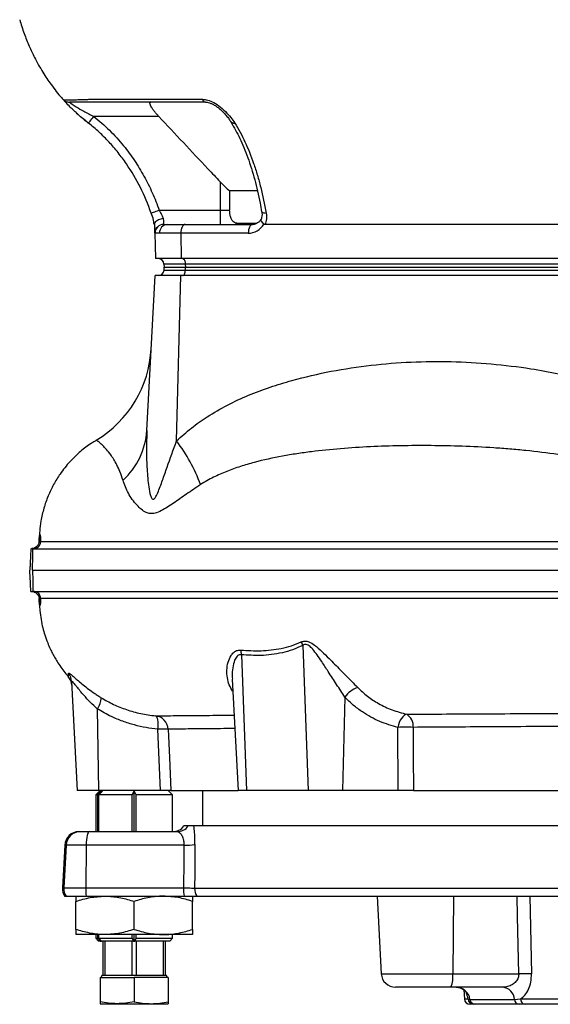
# Model space of a CAD drawing. Extents: x 117 to 1344, y 7 to 1887.
# Tile 1 of 15: x 127 to 313, y 102 to 448. Entities that reach past the tile are written whole.
import ezdxf

# ---------------------------------------------------------------- set-up
doc = ezdxf.new("R2010")
doc.units = 0
doc.layers.get('0').update_dxf_attribs({"linetype": 'CONTINUOUS'})

msp = doc.modelspace()

# ---------------------------------------------------------------- linework, layer by layer
at = {"color": 7, "linetype": 'CONTINUOUS'}
for p, q in [((146.65, 415.73), (147.31, 415.13)), ((175.65, 414.49), (152.81, 414.49)), ((168.11, 391.48), (168.57, 390.56)), ((197.21, 391.53), (197.21, 381.49)), ((210.2, 388.26), (200.56, 388.26)), ((200.56, 388.26), (200.56, 381.49)), ((175.8, 381.49), (197.21, 381.49)), ((197.21, 381.49), (197.21, 376.49)), ((197.21, 381.49), (200.56, 381.49)), ((211.87, 380.97), (211.88, 380.94)), ((177.3, 376.49), (177.33, 376.49)), ((177.33, 376.49), (178.67, 376.49)), ((178.67, 376.49), (184.9, 376.49)), ((184.9, 376.49), (208.64, 376.49)), ((210.05, 376.88), (203.48, 376.88)), ((348.22, 376.49), (213.03, 376.49)), ((174.3, 373.43), (174.45, 364.49)), ((174.33, 373.43), (174.3, 373.43)), ((175.94, 373.43), (174.33, 373.43)), ((183.4, 373.43), (175.94, 373.43)), ((183.4, 373.43), (183.48, 364.49)), ((207.14, 373.43), (183.4, 373.43)), ((183.48, 364.49), (174.45, 364.49)), ((377.98, 364.49), (183.48, 364.49)), ((177.47, 362.56), (177.51, 361.49)), ((184.99, 362.56), (177.47, 362.56)), ((177.49, 360.45), (177.51, 361.49)), ((177.49, 360.45), (185, 360.45)), ((177.51, 361.49), (185.01, 361.49)), ((379.49, 362.56), (184.99, 362.56)), ((184.99, 362.56), (185.01, 361.49)), ((185, 360.45), (185.01, 361.49)), ((185, 360.45), (379.5, 360.45)), ((185.01, 361.49), (379.51, 361.49)), ((171.49, 304), (174.35, 358.49)), ((183.43, 358.49), (174.35, 358.49)), ((181.91, 300.37), (183.43, 358.49)), ((377.93, 358.49), (183.43, 358.49)), ((153.67, 300.61), (153.65, 300.62)), ((132.66, 263.18), (132.76, 263.27)), ((133.58, 265.04), (133.56, 265.04)), ((133.59, 265.04), (133.58, 265.04)), ((130.68, 262.49), (130.86, 262.49)), ((130.68, 247.49), (130.86, 247.49)), ((133.56, 244.93), (133.58, 244.93)), ((133.58, 244.93), (133.59, 244.93)), ((226.25, 228.5), (228.14, 177.49)), ((204.69, 225.22), (206.46, 177.49)), ((143.84, 217.56), (143.84, 217.55)), ((145, 215.79), (147.01, 177.49)), ((201.48, 216.62), (203.53, 177.49)), ((201.62, 212.31), (201.71, 212.29)), ((241.07, 210.32), (240.21, 177.49)), ((154.03, 206.15), (154.42, 177.49)), ((176.29, 177.49), (175.29, 199.01)), ((259.82, 177.49), (259.75, 199.67)), ((154.42, 177.49), (147.01, 177.49)), ((155.01, 177.49), (153.51, 175.99)), ((154.08, 175.99), (155.3, 177.28)), ((176.29, 177.49), (154.42, 177.49)), ((155.82, 177.28), (154.6, 175.99)), ((155.3, 177.28), (155.82, 177.28)), ((155.3, 176.74), (155.3, 177.28)), ((167.76, 175.99), (167.01, 177.31)), ((167.01, 162.99), (167.01, 177.31)), ((180.51, 175.99), (179.01, 177.49)), ((179.92, 177.49), (203.53, 177.49)), ((191.01, 177.49), (191.01, 164.99)), ((206.46, 177.49), (203.53, 177.49)), ((228.14, 177.49), (206.46, 177.49)), ((240.21, 177.49), (228.14, 177.49)), ((259.82, 177.49), (240.21, 177.49)), ((265.21, 177.49), (352.17, 177.49)), ((153.51, 175.99), (153.51, 162.99)), ((154.08, 175.99), (153.51, 175.99)), ((154.08, 175.99), (154.08, 162.99)), ((166.26, 175.99), (154.6, 175.99)), ((154.6, 162.99), (154.6, 175.99)), ((166.26, 162.99), (166.26, 175.99)), ((180.51, 175.99), (167.76, 175.99)), ((167.76, 162.99), (167.76, 175.99)), ((180.51, 162.99), (180.51, 175.99)), ((147.56, 162.99), (148.03, 162.99)), ((148.03, 162.99), (151.15, 162.99)), ((151.15, 162.99), (182.06, 162.99)), ((186.03, 164.99), (184.52, 164.99)), ((355.17, 164.99), (188, 164.99)), ((142.57, 158.25), (141.78, 143.25)), ((143.05, 158.25), (142.27, 143.25)), ((143.05, 158.25), (142.57, 158.25)), ((150.11, 158.25), (143.05, 158.25)), ((150.11, 158.25), (149.95, 143.25)), ((184.5, 158.25), (150.11, 158.25)), ((141.78, 143.25), (142.27, 143.25)), ((142.27, 143.25), (149.95, 143.25)), ((149.95, 143.25), (184.37, 143.25)), ((188.25, 143.07), (351.39, 143.07)), ((142.56, 140.3), (143.04, 140.3)), ((143.04, 140.3), (150.11, 140.3)), ((150.11, 140.3), (184.53, 140.3)), ((189.02, 140.3), (351.53, 140.3)), ((252.46, 140.3), (253.89, 113.03)), ((279.23, 140.3), (279.05, 113.03)), ((306.11, 140.3), (306.72, 113.03)), ((146.51, 128.63), (146.51, 138.47)), ((167.01, 128.63), (167.01, 138.47)), ((187.51, 128.63), (187.51, 138.47)), ((156.76, 126.8), (146.51, 126.8)), ((153.51, 126.8), (153.51, 125.49)), ((153.51, 125.49), (154.51, 124.49)), ((153.51, 125.49), (154.08, 125.49)), ((154.08, 126.8), (154.08, 125.49)), ((155.03, 124.49), (154.08, 125.49)), ((154.6, 125.49), (154.6, 126.8)), ((154.6, 125.49), (155.54, 124.49)), ((154.6, 125.49), (166.26, 125.49)), ((155.3, 124.49), (155.3, 124.74)), ((177.26, 126.8), (156.76, 126.8)), ((166.26, 125.49), (166.26, 126.8)), ((166.26, 125.49), (166.82, 124.49)), ((167.01, 124.49), (167.01, 126.8)), ((167.19, 124.49), (167.76, 125.49)), ((167.76, 125.49), (167.76, 126.8)), ((167.76, 125.49), (180.51, 125.49)), ((187.51, 126.8), (177.26, 126.8)), ((179.51, 124.49), (180.51, 125.49)), ((180.51, 125.49), (180.51, 126.8)), ((155.03, 124.49), (154.51, 124.49)), ((155.03, 124.49), (155.3, 124.49)), ((155.3, 124.49), (155.54, 124.49)), ((166.82, 124.49), (155.54, 124.49)), ((156.01, 124.49), (156.01, 112.49)), ((156.84, 112.49), (156.84, 124.49)), ((166.18, 124.49), (166.18, 112.49)), ((166.82, 124.49), (166.97, 124.49)), ((167.05, 124.49), (166.97, 124.49)), ((167.05, 124.49), (167.19, 124.49)), ((179.51, 124.49), (167.19, 124.49)), ((167.84, 112.49), (167.84, 124.49)), ((177.18, 124.49), (177.18, 112.49)), ((178.01, 112.49), (178.01, 124.49)), ((155.01, 111.69), (155.01, 103.16)), ((155.01, 111.69), (167.01, 111.69)), ((155.76, 112.49), (155.3, 111.69)), ((155.76, 112.49), (156.01, 112.49)), ((156.01, 112.49), (156.84, 112.49)), ((156.84, 112.49), (159.49, 112.49)), ((159.49, 112.49), (163.53, 112.49)), ((163.53, 112.49), (166.18, 112.49)), ((166.18, 112.49), (167.84, 112.49)), ((167.01, 111.69), (167.01, 103.16)), ((179.01, 111.69), (167.01, 111.69)), ((167.84, 112.49), (170.49, 112.49)), ((170.49, 112.49), (174.53, 112.49)), ((174.53, 112.49), (177.18, 112.49)), ((177.18, 112.49), (178.01, 112.49)), ((178.01, 112.49), (178.25, 112.49)), ((178.71, 111.69), (178.25, 112.49)), ((179.01, 111.69), (179.01, 103.16)), ((253.89, 113.03), (279.05, 113.03)), ((279.05, 113.03), (302.23, 113.03)), ((278.39, 108.29), (258.89, 108.29)), ((296.59, 108.29), (278.39, 108.29)), ((282.94, 107.33), (283.1, 104.18)), ((283.1, 104.18), (284.41, 104.18)), ((284.41, 104.18), (285.05, 104)), ((285.05, 104), (300.7, 104)), ((300.7, 104), (302.85, 104.18)), ((302.85, 104.18), (326.06, 104.18)), ((155.01, 102.49), (161.01, 102.49)), ((161.01, 102.49), (173.01, 102.49)), ((173.01, 102.49), (179.01, 102.49)), ((286.38, 102.29), (285.1, 102.29)), ((302.35, 102.29), (287, 102.29)), ((327.23, 102.29), (304.47, 102.29))]:
    msp.add_line(p, q, dxfattribs=at)
at = {"color": 7, "linetype": 'CONTINUOUS', "flags": 128}
for points in [[(141.95, 420.49), (141.95, 420.49)], [(141.95, 420.49), (141.95, 420.49)], [(150.95, 412.13), (150.98, 412.18), (151.09, 412.31), (151.26, 412.53), (151.49, 412.82), (151.77, 413.18), (152.1, 413.59), (152.45, 414.03), (152.81, 414.49)], [(172.97, 380.5), (173.02, 380.52), (173.18, 380.57), (173.44, 380.67), (173.8, 380.79), (174.23, 380.94), (174.72, 381.11), (175.25, 381.29), (175.8, 381.49)], [(211.88, 380.94), (211.88, 380.94), (211.99, 380.79), (212.2, 380.67), (212.52, 380.57), (212.93, 380.52), (213.41, 380.5)], [(177.24, 378.64), (177.26, 377.91), (177.28, 377.3), (177.29, 376.86), (177.3, 376.58), (177.3, 376.49)], [(174.3, 373.43), (174.3, 373.57), (174.29, 373.97), (174.28, 374.63), (174.26, 375.52), (174.24, 376.61)], [(184.9, 376.49), (184.61, 376.43), (184.32, 376.25), (184.06, 375.97), (183.83, 375.59), (183.65, 375.13), (183.51, 374.6), (183.43, 374.03), (183.4, 373.43)], [(208.64, 376.49), (208.35, 376.43), (208.06, 376.25), (207.8, 375.97), (207.57, 375.59), (207.39, 375.13), (207.25, 374.6), (207.17, 374.03), (207.14, 373.43)], [(183.99, 364.49), (184.18, 364.45), (184.36, 364.34), (184.53, 364.16), (184.68, 363.93), (184.81, 363.63), (184.9, 363.3), (184.96, 362.94), (184.99, 362.56)], [(184, 358.49), (184.19, 358.52), (184.38, 358.64), (184.55, 358.82), (184.7, 359.06), (184.82, 359.36), (184.92, 359.7), (184.98, 360.07), (185, 360.45)], [(262.83, 204.3), (262.36, 204.15), (261.89, 203.84), (261.42, 203.39), (260.98, 202.82), (260.59, 202.14), (260.24, 201.37), (259.96, 200.54), (259.75, 199.67)], [(174.52, 203.72), (174.74, 203.59), (174.94, 203.3), (175.1, 202.86), (175.23, 202.27), (175.31, 201.57), (175.35, 200.78), (175.35, 199.91), (175.29, 199.01)], [(178.92, 199.01), (179.38, 189.02), (179.92, 177.49)], [(265.13, 199.67), (265.16, 189.69), (265.21, 177.49)], [(151.15, 162.99), (150.95, 162.9), (150.77, 162.63), (150.59, 162.2), (150.43, 161.61), (150.31, 160.9), (150.21, 160.08), (150.14, 159.19), (150.11, 158.25)], [(188.38, 158.42), (188.3, 148.44), (188.25, 143.07)], [(302.23, 113.03), (301.79, 133.13), (301.64, 140.3)]]:
    msp.add_lwpolyline(points, dxfattribs=at)
at = {"color": 7, "linetype": 'CONTINUOUS'}
for centre, radius, start, end in [((192.33, 420.88), 1.41, 195.8219, 260.3145), ((202.26, 413.93), 1.8, 214.6854, 274.3061), ((177.3, 373.49), 3, 90, 181), ((177.33, 373.49), 3, 90.0556, 181.0514), ((178.81, 373.61), 2.88, 92.8827, 183.5012), ((201.73, 380.63), 4.15, 270.0804, 295.0074), ((175.47, 362.49), 2, 2, 90), ((175.49, 360.49), 2, 270, 359), ((133.06, 334.94), 40, 300.9604, 356.9959), ((145.28, 305.86), 26.28, 312.6243, 355.961), ((133.55, 263.85), 60.6, 20.4437, 37.0595), ((219.33, 226.41), 7.23, 16.8337, 27.1086), ((198.07, 225.38), 6.62, 358.6109, 12.8468), ((140.07, 215.53), 4.94, 3.0207, 39.3848), ((140.07, 214.23), 5, 3.0133, 41.5631), ((249.12, 204.19), 10.12, 110.4128, 142.6979), ((148.58, 210.32), 6.86, 322.5414, 357.9154), ((260.14, 200.08), 5, 355.3174, 57.4529), ((173.96, 198.78), 4.97, 2.6468, 83.4514), ((177.11, 168.7), 30.36, 86.5737, 93.4263), ((262.44, 126.81), 72.91, 87.8863, 92.1137), ((147.56, 157.99), 5, 90, 177), ((148.04, 157.99), 4.99, 90.0525, 177.0605), ((180.52, 167.99), 5, 270, 323.1301), ((182.06, 167.94), 4.95, 270.0593, 323.4147), ((185.24, 185.11), 26.87, 268.4195, 276.7201), ((146.78, 142.99), 5, 177, 212.4744), ((147.27, 142.99), 5.01, 177.0017, 212.4178), ((171.2, 142.93), 21.25, 179.1485, 187.1114), ((205.62, 142.93), 21.25, 179.1485, 187.1114), ((193.31, 142.98), 5.06, 178.9845, 212.0202), ((258.89, 113.29), 5, 183, 270), ((269.64, 111.91), 9.47, 337.5459, 6.7905), ((304.48, 46.32), 66.74, 88.0712, 91.9288), ((280.16, 103.35), 4.94, 7.5789, 89.5518), ((296.21, 103.81), 4.49, 2.4352, 85.1683), ((285.1, 104.29), 2, 183, 270), ((286.39, 104.27), 1.99, 182.6173, 269.6606), ((287.01, 104.26), 1.97, 187.579, 269.5513), ((302.5, 104.08), 1.8, 182.4351, 265.1679), ((304.67, 104.09), 1.82, 177.2007, 263.7585)]:
    msp.add_arc(centre, radius, start, end, dxfattribs=at)
for centre, major_axis, ratio, start_param, end_param in [((207.07, 381.43), (-0.28, 8), 0.865762, 3.111406, 4.035458), ((373.95, 338.9), (42.41, 3883.04), 0.04833, 1.617865, 1.621733)]:
    msp.add_ellipse(centre, major_axis=major_axis, ratio=ratio, start_param=start_param, end_param=end_param, dxfattribs=at)
for points, knots in [([(126.75, 448.49), (127.25, 446.85), (128.24, 443.65), (130.03, 439.22), (132.22, 434.57), (134.85, 429.92), (137.47, 426.04), (139.65, 423.19), (141.06, 421.49), (141.77, 420.7), (141.95, 420.5)], [0, 0, 0, 0, 0.13017, 0.254462, 0.374596, 0.550143, 0.724074, 0.840921, 0.959424, 1, 1, 1, 1]), ([(141.95, 420.49), (142.1, 420.34), (142.4, 420.05), (142.95, 419.73), (143.56, 419.53), (143.98, 419.5), (144.19, 419.49)], [0, 0, 0, 0, 0.250002, 0.500005, 0.750002, 1, 1, 1, 1]), ([(150.95, 412.13), (150.32, 412.62), (149.06, 413.61), (147.35, 415.08), (145.82, 416.48), (144.31, 417.95), (143.02, 419.31), (142.11, 420.31), (142, 420.43), (141.95, 420.49)], [0, 0, 0, 0, 0.147368, 0.296891, 0.421601, 0.549176, 0.730159, 0.865558, 1, 1, 1, 1]), ([(141.95, 420.49), (141.95, 420.49), (141.95, 420.49), (142.43, 420.35), (143.7, 420.33), (145.22, 420.33), (147.19, 420.37), (149.1, 420.4), (150.63, 420.49), (151.09, 420.49), (151.09, 420.49)], [0, 0, 0, 0, 0.000003, 0.251727, 0.413267, 0.574808, 0.736681, 0.89856, 0.999998, 1, 1, 1, 1]), ([(144.19, 419.49), (144.23, 419.46), (144.27, 419.43), (144.59, 419.21), (145.25, 418.76), (146.87, 417.69), (149.46, 416.15), (151.61, 415.08), (152.81, 414.49)], [0, 0, 0, 0, 0.0966052, 0.1133834, 0.2341515, 0.4088994, 0.6707985, 1, 1, 1, 1]), ([(192.09, 419.49), (185.2, 419.49), (176, 419.49), (164.28, 419.49), (157.23, 419.49), (151.93, 419.49), (148.6, 419.49), (146.94, 419.49), (145.61, 419.49), (144.59, 419.49), (144.24, 419.49), (144.23, 419.49), (144.23, 419.49)], [0, 0, 0, 0, 0.38157, 0.509009, 0.636439, 0.763418, 0.80459, 0.845763, 0.888954, 0.932145, 0.986326, 1, 1, 1, 1]), ([(151.09, 420.49), (151.09, 420.49), (152.87, 420.49), (161.37, 420.49), (174.8, 420.49), (186.34, 420.49), (190.97, 420.49)], [0, 0, 0, 0, 0.000001, 0.130284, 0.651414, 1, 1, 1, 1]), ([(175.65, 414.49), (175.4, 414.75), (175.15, 415.03), (174.67, 415.58), (174.44, 415.86), (174, 416.41), (173.78, 416.69), (173.39, 417.23), (173.22, 417.5), (172.91, 418), (172.78, 418.25), (172.59, 418.68), (172.53, 418.87), (172.51, 419.1), (172.51, 419.17), (172.54, 419.29), (172.56, 419.34), (172.63, 419.41), (172.67, 419.44), (172.78, 419.48), (172.84, 419.49), (172.91, 419.49)], [0, 0, 0, 0, 0.125, 0.125, 0.25, 0.25, 0.375, 0.375, 0.5, 0.5, 0.625, 0.625, 0.75, 0.75, 0.8125, 0.8125, 0.875, 0.875, 0.9375, 0.9375, 1, 1, 1, 1]), ([(190.97, 420.49), (191.43, 420.46), (192.55, 420.39), (194.6, 419.64), (196.97, 418.19), (199.17, 416.22), (201.04, 414.13), (201.94, 412.8), (202.4, 412.13)], [0, 0, 0, 0, 0.095371, 0.231788, 0.399678, 0.604994, 0.802228, 1, 1, 1, 1]), ([(192.11, 419.48), (192.29, 419.47), (192.69, 419.46), (193.51, 419.25), (194.46, 418.88), (195.49, 418.31), (196.55, 417.57), (197.63, 416.66), (198.69, 415.6), (199.68, 414.47), (200.39, 413.53), (200.68, 413.03), (200.76, 412.9)], [0, 0, 0, 0, 0.058951, 0.128915, 0.207962, 0.297397, 0.397442, 0.511827, 0.641552, 0.788923, 0.943195, 1, 1, 1, 1]), ([(149.47, 413.3), (149.66, 413.15), (150.1, 412.79), (150.67, 412.34), (151.01, 412.08)], [0, 0, 0, 0, 0.412456, 1, 1, 1, 1]), ([(172.97, 380.5), (171.89, 383.59), (170.63, 386.58), (167.73, 392.35), (166.09, 395.14), (163.34, 399.15), (162.37, 400.46), (160.84, 402.38), (160.32, 403.01), (159.25, 404.25), (158.71, 404.86), (157.04, 406.67), (155.88, 407.83), (153.48, 410.05), (152.24, 411.12), (150.95, 412.13)], [0, 0, 0, 0, 0.25, 0.25, 0.5, 0.5, 0.625, 0.625, 0.6875, 0.6875, 0.75, 0.75, 0.875, 0.875, 1, 1, 1, 1]), ([(152.81, 414.49), (154.68, 412.91), (158.44, 409.73), (163.15, 404.45), (167.17, 399.03), (170.53, 393.51), (173.48, 387.66), (175.03, 383.55), (175.8, 381.49)], [0, 0, 0, 0, 0.180032, 0.362302, 0.519271, 0.676256, 0.838123, 1, 1, 1, 1]), ([(175.65, 414.49), (181.41, 408.33), (188.58, 400.66), (195.79, 393.03), (197.21, 391.53)], [0, 0, 0, 0, 0.803147, 1, 1, 1, 1]), ([(200.78, 412.94), (200.86, 412.8), (201.51, 411.68), (202.65, 409.79), (204.17, 406.74), (205.61, 403.51), (206.97, 399.98), (208.25, 396.2), (209.39, 392.28), (210.39, 388.18), (211.2, 384.41), (211.63, 381.95), (211.81, 380.93)], [0, 0, 0, 0, 0.015611, 0.12706, 0.232887, 0.344499, 0.457727, 0.573078, 0.690333, 0.802549, 0.91842, 1, 1, 1, 1]), ([(202.4, 412.13), (203.68, 410.1), (204.87, 407.89), (207.07, 403.16), (208.08, 400.63), (209.47, 396.61), (209.91, 395.23), (210.74, 392.41), (211.13, 390.97), (212.23, 386.59), (212.87, 383.59), (213.41, 380.5)], [0, 0, 0, 0, 0.25, 0.25, 0.5, 0.5, 0.625, 0.625, 0.75, 0.75, 1, 1, 1, 1]), ([(197.21, 391.53), (197.76, 390.97), (198.85, 389.83), (199.99, 388.79), (200.56, 388.26)], [0, 0, 0, 0, 0.49564, 1, 1, 1, 1]), ([(175.8, 381.49), (176.11, 380.91), (176.65, 379.92), (177.06, 379.02), (177.24, 378.64)], [0, 0, 0, 0, 0.58097, 1, 1, 1, 1]), ([(203.48, 376.88), (203.22, 376.89), (202.7, 376.93), (201.98, 377.3), (201.32, 378.01), (200.85, 379.1), (200.6, 380.33), (200.57, 381.13), (200.56, 381.49)], [0, 0, 0, 0, 0.193872, 0.387102, 0.566346, 0.746929, 0.886513, 1, 1, 1, 1]), ([(211.85, 380.98), (211.9, 380.63), (212, 379.9), (211.89, 378.97), (211.69, 378.49), (211.6, 378.3)], [0, 0, 0, 0, 0.346928, 0.742896, 1, 1, 1, 1]), ([(174.25, 376.49), (174.25, 376.49), (173.91, 376.49), (173.9, 378.55), (173.33, 379.74), (172.97, 380.5)], [0, 0, 0, 0, 0.000011, 0.366698, 1, 1, 1, 1]), ([(174.24, 376.61), (174.27, 376.81), (174.33, 377.2), (174.83, 377.76), (175.58, 378.23), (176.42, 378.52), (176.99, 378.62), (177.23, 378.64), (177.24, 378.64)], [0, 0, 0, 0, 0.211462, 0.422939, 0.634344, 0.847024, 0.995895, 1, 1, 1, 1]), ([(211.64, 378.33), (211.59, 378.24), (211.34, 377.85), (210.79, 377.28), (209.99, 376.76), (209.27, 376.52), (208.81, 376.5), (208.64, 376.49)], [0, 0, 0, 0, 0.0702227, 0.3211812, 0.5769815, 0.845021, 1, 1, 1, 1]), ([(211.7, 378.33), (211.66, 378.29), (211.53, 378.15), (211.63, 377.75), (211.98, 377.2), (212.42, 376.81), (212.65, 376.61)], [0, 0, 0, 0, 0.1223206, 0.4148259, 0.7074211, 1, 1, 1, 1]), ([(213.41, 380.5), (213.47, 380.15), (213.51, 379.8), (213.54, 379.1), (213.53, 378.76), (213.46, 378.08), (213.41, 377.75), (213.26, 377.11), (213.15, 376.79), (213.03, 376.49)], [0, 0, 0, 0, 0.25, 0.25, 0.5, 0.5, 0.75, 0.75, 1, 1, 1, 1]), ([(213.03, 376.49), (212.96, 376.49), (212.82, 376.5), (212.7, 376.58), (212.65, 376.61)], [0, 0, 0, 0, 0.5596584, 1, 1, 1, 1]), ([(181.91, 300.37), (183.62, 301.93), (187.06, 305.04), (193.08, 309.23), (199.78, 313.1), (207.19, 316.52), (214.76, 319.36), (224.45, 322.29), (236.28, 325.03), (250.29, 327.17), (264.4, 328.27), (278.52, 328.41), (292.57, 327.6), (305.17, 326.08), (316.31, 324.1), (325.99, 321.71), (335.47, 318.54), (343.7, 314.86), (350.67, 310.88), (356.42, 306.8), (361.08, 302.57), (364.7, 298.42), (367.41, 294.59), (369.89, 290.11), (371.91, 284.89), (373.24, 278.02), (373.68, 270.04), (373.66, 262.03), (373.22, 257.02), (373.04, 254.99)], [0, 0, 0, 0, 0.02761, 0.055236, 0.088897, 0.122655, 0.156466, 0.1902, 0.250227, 0.31046, 0.370842, 0.431273, 0.491621, 0.551726, 0.594298, 0.63697, 0.679561, 0.722021, 0.75126, 0.780543, 0.809711, 0.828319, 0.846966, 0.865541, 0.88823, 0.910895, 0.944101, 0.977312, 1, 1, 1, 1]), ([(171.49, 304), (171.41, 301.88), (171.25, 297.62), (171.43, 291.25), (171.85, 285.97), (172.41, 282.4), (172.86, 280.81), (173.21, 280.14), (173.48, 279.87), (173.77, 279.84), (174.07, 280.01), (174.63, 280.69), (175.64, 282.9), (176.99, 286.52), (179.07, 292.66), (180.77, 297.28), (181.91, 300.37)], [0, 0, 0, 0, 0.135353, 0.270697, 0.405936, 0.473606, 0.507525, 0.520604, 0.533819, 0.542757, 0.551679, 0.566478, 0.609464, 0.706675, 0.804202, 1, 1, 1, 1]), ([(153.67, 300.59), (153.11, 300.27), (151.15, 299.15), (147.99, 296.67), (144.23, 293.07), (141.09, 289.12), (138.58, 285.04), (136.66, 281.02), (135.17, 276.73), (134.22, 272.57), (133.8, 269.18), (133.65, 266.78), (133.59, 265.58), (133.56, 265.04)], [0, 0, 0, 0, 0.045536, 0.158835, 0.280843, 0.410562, 0.51211, 0.616491, 0.722877, 0.830371, 0.915369, 0.96229, 1, 1, 1, 1]), ([(163.08, 286.52), (162.72, 287.59), (162.01, 289.73), (160.9, 292.03), (159.83, 293.96), (158.57, 295.81), (157.24, 297.47), (155.94, 298.8), (154.74, 299.85), (153.83, 300.55), (153.72, 300.59), (153.67, 300.61)], [0, 0, 0, 0, 0.072252, 0.144588, 0.218624, 0.292676, 0.413066, 0.533551, 0.654001, 0.837063, 1, 1, 1, 1]), ([(356.64, 276.29), (356.63, 276.33), (356.62, 276.36), (356.61, 276.42), (356.59, 276.52), (356.57, 276.61), (356.52, 276.8), (356.49, 276.93), (356.38, 277.3), (356.29, 277.55), (356.02, 278.27), (355.8, 278.73), (355.3, 279.63), (355.02, 280.06), (354.41, 280.88), (354.09, 281.28), (353.06, 282.41), (352.32, 283.08), (350.77, 284.33), (349.97, 284.9), (348.31, 285.97), (347.45, 286.46), (345.7, 287.39), (344.81, 287.82), (342.13, 289.03), (340.31, 289.74), (336.64, 291.01), (334.78, 291.58), (331.97, 292.35), (331.02, 292.6), (329.14, 293.06), (328.2, 293.28), (323.49, 294.33), (319.72, 295), (312.18, 296.15), (308.42, 296.61), (302.79, 297.19), (300.91, 297.36), (297.17, 297.67), (295.3, 297.81), (289.71, 298.17), (286.01, 298.36), (278.67, 298.62), (275.03, 298.69), (267.8, 298.75), (264.21, 298.73), (257.09, 298.6), (253.56, 298.48), (246.54, 298.14), (243.06, 297.92), (236.15, 297.35), (232.72, 297.01), (227.6, 296.37), (225.91, 296.13), (222.52, 295.62), (220.83, 295.34), (215.8, 294.41), (212.49, 293.69), (207.59, 292.39), (205.96, 291.92), (202.74, 290.88), (201.14, 290.31), (198.76, 289.37), (197.97, 289.04), (196.41, 288.34), (195.63, 287.97), (193.32, 286.82), (191.81, 285.97), (190.33, 285.01)], [0, 0, 0, 0, 0.000488, 0.000488, 0.000977, 0.001953, 0.001953, 0.003906, 0.003906, 0.007813, 0.007813, 0.015625, 0.015625, 0.023438, 0.023438, 0.03125, 0.03125, 0.046875, 0.046875, 0.0625, 0.0625, 0.078125, 0.078125, 0.09375, 0.09375, 0.125, 0.125, 0.15625, 0.15625, 0.171875, 0.171875, 0.1875, 0.1875, 0.25, 0.25, 0.3125, 0.3125, 0.34375, 0.34375, 0.375, 0.375, 0.4375, 0.4375, 0.5, 0.5, 0.5625, 0.5625, 0.625, 0.625, 0.6875, 0.6875, 0.75, 0.75, 0.78125, 0.78125, 0.8125, 0.8125, 0.875, 0.875, 0.90625, 0.90625, 0.9375, 0.9375, 0.953125, 0.953125, 0.96875, 0.96875, 1, 1, 1, 1]), ([(190.33, 285.01), (188.68, 283.9), (185.37, 281.66), (180.83, 278.41), (177.18, 276.09), (174.48, 274.88), (172.66, 274.72), (171.01, 275.23), (169.45, 276.28), (167.2, 278.52), (164.75, 281.95), (163.63, 285), (163.08, 286.52)], [0, 0, 0, 0, 0.121525, 0.24317, 0.364189, 0.430462, 0.482315, 0.532736, 0.597746, 0.662895, 0.831406, 1, 1, 1, 1]), ([(133.56, 265.04), (133.6, 265.59), (133.66, 266.52), (133.76, 267.23), (133.84, 267.53), (133.92, 267.46), (133.99, 267.05), (134.05, 266.28), (134.08, 265.53), (134.1, 265.08), (134.1, 265.04)], [0, 0, 0, 0, 0.192782, 0.323627, 0.458265, 0.589126, 0.723785, 0.854588, 0.989189, 1, 1, 1, 1]), ([(133.56, 265.04), (133.5, 264.66), (133.4, 264.06), (132.79, 263.24), (132.1, 262.74), (131.42, 262.51), (130.99, 262.49), (130.86, 262.49)], [0, 0, 0, 0, 0.363064, 0.569968, 0.745127, 0.921236, 1, 1, 1, 1]), ([(131.58, 262.49), (131.79, 262.49), (131.99, 262.51), (132.39, 262.6), (132.58, 262.67), (132.93, 262.85), (133.09, 262.96), (133.37, 263.19), (133.49, 263.32), (133.7, 263.58), (133.78, 263.72), (133.92, 263.99), (133.97, 264.13), (134.08, 264.54), (134.11, 264.8), (134.1, 265.04)], [0, 0, 0, 0, 0.125, 0.125, 0.25, 0.25, 0.375, 0.375, 0.5, 0.5, 0.625, 0.625, 0.75, 0.75, 1, 1, 1, 1]), ([(134.1, 265.04), (134.48, 265.04), (135.23, 265.04), (137.31, 265.04), (140.13, 265.04), (143.74, 265.04), (148.15, 265.04), (153.37, 265.04), (159.42, 265.04), (166.13, 265.04), (173.44, 265.04), (181.3, 265.04), (189.88, 265.04), (199.16, 265.04), (209.14, 265.04), (219.55, 265.04), (230.34, 265.04), (241.46, 265.04), (253.11, 265.04), (265.3, 265.04), (278, 265.04), (288.05, 265.04), (299.38, 265.04), (310.04, 265.04), (323.14, 265.04), (334.37, 265.04), (345.73, 265.04), (353.38, 265.04), (357.21, 265.04)], [0, 0, 0, 0, 0.039273, 0.078662, 0.11891, 0.15919, 0.199438, 0.240886, 0.28237, 0.323819, 0.363542, 0.403298, 0.443022, 0.483926, 0.524865, 0.565768, 0.605053, 0.644369, 0.683653, 0.724109, 0.7646, 0.805057, 0.817743, 0.868521, 0.901243, 0.933964, 0.966982, 1, 1, 1, 1]), ([(130.68, 262.49), (130.65, 261.79), (130.58, 260.51), (130.48, 258.38), (130.39, 256.57), (130.33, 255.42), (130.31, 254.99)], [0, 0, 0, 0, 0.313087, 0.571597, 0.837593, 1, 1, 1, 1]), ([(131.21, 254.99), (131.24, 255.75), (131.31, 257.2), (131.37, 259.29), (131.4, 261.05), (131.4, 262.06), (131.4, 262.49)], [0, 0, 0, 0, 0.284307, 0.54172, 0.806602, 1, 1, 1, 1]), ([(131.4, 262.49), (132.02, 262.49), (133.04, 262.49), (136.75, 262.49), (140.11, 262.49), (148.83, 262.49), (154.2, 262.49), (166.81, 262.49), (174.05, 262.49), (190.23, 262.49), (199.16, 262.49), (218.48, 262.49), (228.86, 262.49), (250.79, 262.49), (262.37, 262.49), (286.42, 262.49), (298.89, 262.49), (324.38, 262.49), (337.41, 262.49), (353.81, 262.49), (357.08, 262.49), (360.35, 262.49)], [0.5228312, 0.5228312, 0.5228312, 0.5228312, 0.5411686, 0.5411686, 0.5712321, 0.5712321, 0.6012956, 0.6012956, 0.6313591, 0.6313591, 0.6614227, 0.6614227, 0.6914862, 0.6914862, 0.7215497, 0.7215497, 0.7516132, 0.7516132, 0.7816767, 0.7816767, 0.789144, 0.789144, 0.789144, 0.789144]), ([(130.68, 247.49), (130.63, 248.62), (130.51, 250.92), (130.38, 253.62), (130.31, 254.99)], [0, 0, 0, 0, 0.495552, 1, 1, 1, 1]), ([(131.21, 254.99), (131.25, 253.95), (131.34, 252.22), (131.39, 249.91), (131.4, 248.46), (131.4, 247.68), (131.4, 247.49)], [0, 0, 0, 0, 0.386652, 0.644146, 0.909102, 1, 1, 1, 1]), ([(131.21, 254.99), (131.43, 254.99), (132.2, 254.99), (134.31, 254.99), (138.06, 254.99), (142.96, 254.99), (148.97, 254.99), (156.05, 254.99), (164.19, 254.99), (173.3, 254.99), (183.38, 254.99), (194.37, 254.99), (205.49, 254.99), (216.51, 254.99), (227.27, 254.99), (239.22, 254.99), (252.46, 254.99), (267.05, 254.99), (282.16, 254.99), (297.7, 254.99), (313.7, 254.99), (330.13, 254.99), (346.91, 254.99), (358.21, 254.99), (363.86, 254.99)], [0, 0, 0, 0, 0.020325, 0.069105, 0.118057, 0.167067, 0.216016, 0.264794, 0.312856, 0.361086, 0.409372, 0.4576, 0.50566, 0.544792, 0.583953, 0.623084, 0.669724, 0.716524, 0.763377, 0.810175, 0.856813, 0.904523, 0.95229, 1, 1, 1, 1]), ([(130.86, 247.49), (131.11, 247.47), (131.62, 247.42), (132.3, 247.1), (132.93, 246.59), (133.43, 245.81), (133.51, 245.25), (133.56, 244.93)], [0, 0, 0, 0, 0.151914, 0.303513, 0.462321, 0.696819, 1, 1, 1, 1]), ([(131.4, 247.49), (131.68, 247.49), (132.47, 247.49), (134.73, 247.49), (138.47, 247.49), (143.38, 247.49), (149.39, 247.49), (156.47, 247.49), (164.6, 247.49), (173.7, 247.49), (183.78, 247.49), (194.76, 247.49), (205.86, 247.49), (216.88, 247.49), (227.62, 247.49), (239.56, 247.49), (252.78, 247.49), (267.35, 247.49), (282.44, 247.49), (297.96, 247.49), (313.2, 247.49), (328.07, 247.49), (342.48, 247.49), (352.19, 247.49), (357.04, 247.49)], [0, 0, 0, 0, 0.028027, 0.077416, 0.12698, 0.1766, 0.226161, 0.275548, 0.32421, 0.373042, 0.421931, 0.470762, 0.519423, 0.559042, 0.598692, 0.638312, 0.685529, 0.732909, 0.780343, 0.82772, 0.874936, 0.916612, 0.958324, 1, 1, 1, 1]), ([(134.1, 244.93), (134.08, 245.3), (134.04, 245.88), (133.5, 246.71), (132.82, 247.24), (132.11, 247.46), (131.71, 247.48), (131.58, 247.49)], [0, 0, 0, 0, 0.353769, 0.552429, 0.75271, 0.923062, 1, 1, 1, 1]), ([(133.56, 244.93), (133.56, 244.88), (133.59, 244.22), (133.68, 242.83), (133.84, 240.41), (134.21, 237.65), (134.81, 234.78), (135.59, 232.03), (136.48, 229.55), (137.43, 227.37), (138.3, 225.6), (139.19, 223.98), (140.68, 221.56), (142.18, 219.36), (143.58, 217.88), (143.87, 217.58)], [0, 0, 0, 0, 0.004755, 0.066478, 0.139759, 0.24783, 0.345883, 0.432793, 0.534166, 0.61047, 0.671457, 0.733328, 0.796228, 0.95765, 1, 1, 1, 1]), ([(134.1, 244.93), (134.08, 244.36), (134.03, 243.41), (133.96, 242.71), (133.88, 242.44), (133.81, 242.53), (133.72, 242.97), (133.64, 243.76), (133.59, 244.5), (133.56, 244.93), (133.56, 244.93)], [0, 0, 0, 0, 0.202152, 0.332862, 0.467358, 0.598146, 0.732722, 0.863581, 0.998233, 1, 1, 1, 1]), ([(357.13, 244.93), (351.55, 244.93), (340.39, 244.93), (323.74, 244.93), (307.25, 244.93), (292.1, 244.93), (278.37, 244.93), (266.03, 244.93), (253.93, 244.93), (242.13, 244.93), (230.67, 244.93), (219.76, 244.93), (209.44, 244.93), (199.73, 244.93), (190.49, 244.93), (181.79, 244.93), (173.66, 244.93), (166.26, 244.93), (159.62, 244.93), (153.71, 244.93), (148.48, 244.93), (143.97, 244.93), (140.21, 244.93), (137.34, 244.93), (135.23, 244.93), (134.48, 244.93), (134.1, 244.93)], [0, 0, 0, 0, 0.048207, 0.096415, 0.145587, 0.19476, 0.234049, 0.27337, 0.312659, 0.353129, 0.393633, 0.434103, 0.473836, 0.513601, 0.553335, 0.594248, 0.635195, 0.676108, 0.716364, 0.756652, 0.796907, 0.838367, 0.879861, 0.92132, 0.960601, 1, 1, 1, 1]), ([(204.53, 226.86), (206.89, 226.7), (211.63, 226.39), (217.57, 227.12), (222.3, 228.25), (224.61, 229.22), (225.76, 229.7)], [0, 0, 0, 0, 0.329761, 0.661743, 0.830944, 1, 1, 1, 1]), ([(226.25, 228.5), (225.08, 227.95), (222.76, 226.84), (219.07, 225.85), (215.31, 225.19), (210.5, 224.8), (206.96, 225.06), (204.69, 225.22)], [0, 0, 0, 0, 0.170252, 0.340672, 0.516136, 0.691632, 1, 1, 1, 1]), ([(225.76, 229.7), (226.17, 229.85), (227, 230.13), (228.65, 229.75), (230.68, 228.48), (233.02, 226.39), (236.01, 223.44), (239.48, 219.87), (242.88, 216.41), (244.86, 214.4), (245.59, 213.67)], [0, 0, 0, 0, 0.062629, 0.125438, 0.217613, 0.344593, 0.475027, 0.675214, 0.881414, 1, 1, 1, 1]), ([(241.07, 210.32), (240.11, 211.78), (238.2, 214.71), (235.46, 218.94), (233.19, 222.43), (231.4, 225.07), (229.96, 226.97), (228.76, 228.21), (227.84, 228.76), (227.14, 228.89), (226.62, 228.76), (226.35, 228.57), (226.25, 228.5)], [0, 0, 0, 0, 0.215139, 0.430609, 0.593094, 0.70591, 0.807778, 0.879344, 0.917202, 0.949232, 0.981294, 1, 1, 1, 1]), ([(201.62, 212.31), (201.19, 213.07), (200.32, 214.62), (199.67, 217.16), (199.51, 219.85), (199.92, 222.56), (200.77, 224.64), (201.84, 225.97), (202.94, 226.8), (203.97, 226.84), (204.53, 226.86)], [0, 0, 0, 0, 0.139024, 0.281304, 0.437947, 0.59791, 0.750961, 0.827366, 0.906147, 1, 1, 1, 1]), ([(204.69, 225.22), (204.41, 225.23), (203.83, 225.23), (202.97, 224.56), (202.14, 223.04), (201.61, 220.62), (201.35, 218.38), (201.52, 217.06), (201.56, 216.7)], [0, 0, 0, 0, 0.093249, 0.185888, 0.365179, 0.628904, 0.899702, 1, 1, 1, 1]), ([(143.84, 217.55), (143.84, 217.54), (143.84, 217.48), (143.85, 217.76), (143.87, 218.36), (143.88, 218.67)], [0, 0, 0, 0, 0.057352, 0.528096, 1, 1, 1, 1]), ([(143.88, 218.67), (143.89, 218.77), (143.97, 218.78), (144.22, 218.66), (144.32, 218.6), (144.56, 218.43), (144.7, 218.32), (145.01, 218.07), (145.18, 217.93), (145.55, 217.62), (145.75, 217.44), (146.39, 216.88), (146.87, 216.47), (147.9, 215.58), (148.47, 215.11), (149.68, 214.13), (150.32, 213.62), (151.66, 212.61), (152.37, 212.1), (153.49, 211.33), (153.87, 211.08), (154.64, 210.57), (155.04, 210.32), (155.44, 210.07)], [0, 0, 0, 0, 0.125, 0.125, 0.1875, 0.1875, 0.25, 0.25, 0.3125, 0.3125, 0.375, 0.375, 0.5, 0.5, 0.625, 0.625, 0.75, 0.75, 0.875, 0.875, 0.9375, 0.9375, 1, 1, 1, 1]), ([(154.03, 206.15), (153.19, 206.93), (151.48, 208.51), (149.53, 210.67), (148.01, 212.47), (146.77, 214), (145.76, 215.26), (145.1, 215.97), (145.03, 215.85), (145, 215.79)], [0, 0, 0, 0, 0.186743, 0.37888, 0.499942, 0.623116, 0.775185, 0.891034, 1, 1, 1, 1]), ([(245.59, 213.67), (246.71, 212.62), (248.98, 210.49), (253.06, 207.85), (257.66, 205.64), (261.1, 204.75), (262.83, 204.3)], [0, 0, 0, 0, 0.2273022, 0.4584748, 0.7266127, 1, 1, 1, 1]), ([(155.44, 210.07), (156.85, 209.26), (159.69, 207.64), (164.35, 205.81), (169.31, 204.4), (172.78, 203.94), (174.52, 203.72)], [0, 0, 0, 0, 0.23788, 0.478741, 0.737735, 1, 1, 1, 1]), ([(259.75, 199.67), (257.6, 200.27), (254.33, 201.18), (250.21, 203.21), (247.08, 205.11), (243.98, 207.43), (242.04, 209.35), (241.07, 210.32)], [0, 0, 0, 0, 0.313294, 0.474387, 0.635469, 0.81678, 1, 1, 1, 1]), ([(175.29, 199.01), (173.91, 199.18), (171.16, 199.52), (167.04, 200.46), (162.97, 201.75), (158.56, 203.55), (155.67, 205.21), (154.03, 206.15)], [0, 0, 0, 0, 0.1853432, 0.3706787, 0.5611477, 0.7516054, 1, 1, 1, 1]), ([(262.83, 204.3), (266.92, 204.32), (275.11, 204.36), (288.51, 204.43), (302.85, 204.51), (318.26, 204.59), (334.17, 204.68), (345.11, 204.73), (350.59, 204.76)], [0, 0, 0, 0, 0.154394, 0.309523, 0.480093, 0.650663, 0.825331, 1, 1, 1, 1]), ([(174.52, 203.72), (175.36, 203.73), (177.04, 203.75), (180.58, 203.78), (184.89, 203.82), (189.64, 203.86), (194.63, 203.9), (198.66, 203.92), (201.32, 203.94), (202.15, 203.95)], [0, 0, 0, 0, 0.167327, 0.334653, 0.504591, 0.674529, 0.807478, 0.940428, 1, 1, 1, 1]), ([(202.39, 199.24), (201.09, 199.23), (198.12, 199.21), (193.65, 199.17), (189.04, 199.13), (184.87, 199.08), (181.39, 199.04), (179.75, 199.02), (178.92, 199.01)], [0, 0, 0, 0, 0.114245, 0.261352, 0.444586, 0.627819, 0.81391, 1, 1, 1, 1]), ([(351.23, 200.21), (345.98, 200.18), (335.49, 200.11), (319.98, 200.01), (304.72, 199.92), (290.44, 199.83), (277.18, 199.75), (269.15, 199.7), (265.13, 199.67)], [0, 0, 0, 0, 0.170607, 0.341215, 0.51592, 0.690625, 0.844946, 1, 1, 1, 1]), ([(179.92, 177.49), (179.77, 177.49), (179.47, 177.49), (178.38, 177.49), (177.23, 177.49), (176.49, 177.49), (176.29, 177.49)], [0, 0, 0, 0, 0.295216, 0.590441, 0.885489, 1, 1, 1, 1]), ([(265.21, 177.49), (264.72, 177.49), (263.74, 177.49), (262.03, 177.49), (260.69, 177.49), (260.01, 177.49), (259.82, 177.49)], [0, 0, 0, 0, 0.295216, 0.590441, 0.885489, 1, 1, 1, 1]), ([(182.06, 162.99), (182.34, 162.93), (182.89, 162.81), (183.67, 161.88), (184.22, 160.6), (184.43, 159.46), (184.49, 158.72), (184.5, 158.43), (184.5, 158.25)], [0, 0, 0, 0, 0.25304, 0.501022, 0.731344, 0.896319, 0.936614, 1, 1, 1, 1]), ([(188, 164.99), (187.69, 164.99), (187.23, 164.99), (186.36, 164.99), (186.14, 164.99), (186.03, 164.99)], [0, 0, 0, 0, 0.500015, 0.74897, 1, 1, 1, 1]), ([(188.38, 158.42), (188.39, 158.78), (188.39, 160.26), (188.29, 162.67), (188.09, 164.26), (188, 164.99)], [0, 0, 0, 0, 0.145557, 0.606113, 1, 1, 1, 1]), ([(184.37, 143.25), (184.65, 143.25), (185.46, 143.24), (186.68, 143.21), (187.79, 143.15), (188.1, 143.1), (188.25, 143.07)], [0, 0, 0, 0, 0.144651, 0.429231, 0.714431, 1, 1, 1, 1]), ([(146.51, 138.47), (148.17, 138.98), (151.53, 140.02), (155, 140.21), (156.76, 140.3)], [0, 0, 0, 0, 0.495457, 1, 1, 1, 1]), ([(146.51, 140.3), (146.51, 140.28), (146.51, 140.22), (146.51, 139.65), (146.51, 138.87), (146.51, 138.47)], [0, 0, 0, 0, 0.232226, 0.613942, 1, 1, 1, 1]), ([(156.76, 140.3), (157, 140.3), (158.84, 140.28), (162.31, 139.88), (165.43, 138.94), (167.01, 138.47)], [0, 0, 0, 0, 0.070108, 0.530795, 1, 1, 1, 1]), ([(177.26, 140.3), (177.01, 140.3), (175.17, 140.28), (171.7, 139.88), (168.58, 138.94), (167.01, 138.47)], [0, 0, 0, 0, 0.0701103, 0.530795, 1, 1, 1, 1]), ([(187.51, 138.47), (185.84, 138.98), (182.48, 140.02), (179.01, 140.21), (177.26, 140.3)], [0, 0, 0, 0, 0.495459, 1, 1, 1, 1]), ([(184.53, 140.3), (185.15, 140.3), (186.4, 140.3), (187.87, 140.3), (188.72, 140.3), (188.94, 140.3), (189.02, 140.3)], [0, 0, 0, 0, 0.284173, 0.568333, 0.852878, 1, 1, 1, 1]), ([(187.51, 140.3), (187.51, 140.28), (187.51, 140.22), (187.51, 139.65), (187.51, 138.87), (187.51, 138.47)], [0, 0, 0, 0, 0.232226, 0.613942, 1, 1, 1, 1]), ([(156.76, 126.8), (156.51, 126.8), (154.67, 126.82), (151.2, 127.22), (148.08, 128.16), (146.51, 128.63)], [0, 0, 0, 0, 0.0701103, 0.5307949, 1, 1, 1, 1]), ([(146.51, 128.63), (146.51, 128.24), (146.51, 127.46), (146.51, 126.88), (146.51, 126.82), (146.51, 126.8)], [0, 0, 0, 0, 0.382064, 0.767774, 1, 1, 1, 1]), ([(167.01, 128.63), (165.34, 128.12), (161.98, 127.09), (158.51, 126.9), (156.76, 126.8)], [0, 0, 0, 0, 0.495459, 1, 1, 1, 1]), ([(167.01, 128.63), (168.67, 128.12), (172.03, 127.09), (175.5, 126.9), (177.26, 126.8)], [0, 0, 0, 0, 0.495457, 1, 1, 1, 1]), ([(177.26, 126.8), (177.5, 126.8), (179.34, 126.82), (182.81, 127.22), (185.93, 128.16), (187.51, 128.63)], [0, 0, 0, 0, 0.070108, 0.530795, 1, 1, 1, 1]), ([(187.51, 128.63), (187.51, 128.24), (187.51, 127.46), (187.51, 126.88), (187.51, 126.82), (187.51, 126.8)], [0, 0, 0, 0, 0.382064, 0.767774, 1, 1, 1, 1]), ([(302.23, 113.03), (302.21, 112.62), (302.19, 112.12), (301.87, 111.17), (301.24, 110.18), (299.95, 109.14), (298.34, 108.43), (297.17, 108.33), (296.59, 108.29)], [0, 0, 0, 0, 0.129748, 0.16064, 0.331437, 0.527718, 0.765134, 1, 1, 1, 1]), ([(302.85, 104.18), (303.38, 104.58), (304.44, 105.38), (305.71, 107.46), (306.6, 110.07), (306.68, 112.04), (306.72, 113.03)], [0, 0, 0, 0, 0.24815, 0.504879, 0.750905, 1, 1, 1, 1]), ([(280.24, 108.27), (280.3, 108.27), (280.76, 108.31), (281.58, 108.11), (282.52, 107.69), (283.22, 107.15), (283.66, 106.65), (283.89, 106.29), (283.96, 106.12), (283.95, 106.15), (283.95, 106.16)], [0, 0, 0, 0, 0.031427, 0.223269, 0.395565, 0.552235, 0.695381, 0.830096, 0.966667, 1, 1, 1, 1]), ([(283.76, 106.48), (283.77, 106.41), (283.86, 105.85), (284.06, 105.07), (284.28, 104.44), (284.4, 104.2), (284.41, 104.18)], [0, 0, 0, 0, 0.0613019, 0.5112218, 0.9613433, 1, 1, 1, 1]), ([(161.01, 102.49), (160, 102.52), (157.99, 102.59), (156, 102.97), (155.01, 103.16)], [0, 0, 0, 0, 0.497781, 1, 1, 1, 1]), ([(155.01, 103.16), (155.01, 103.15), (155.01, 102.94), (155.01, 102.59), (155.01, 102.52), (155.01, 102.49)], [0, 0, 0, 0, 0.031715, 0.514107, 1, 1, 1, 1]), ([(167.01, 103.16), (166.02, 102.97), (164.03, 102.59), (162.02, 102.52), (161.01, 102.49)], [0, 0, 0, 0, 0.498111, 1, 1, 1, 1]), ([(167.01, 103.16), (168, 102.97), (169.98, 102.59), (172, 102.52), (173.01, 102.49)], [0, 0, 0, 0, 0.498113, 1, 1, 1, 1]), ([(173.01, 102.49), (174.01, 102.52), (176.02, 102.59), (178.01, 102.97), (179.01, 103.16)], [0, 0, 0, 0, 0.497783, 1, 1, 1, 1]), ([(179.01, 103.16), (179.01, 103.15), (179.01, 102.94), (179.01, 102.59), (179.01, 102.52), (179.01, 102.49)], [0, 0, 0, 0, 0.031715, 0.514107, 1, 1, 1, 1]), ([(287, 102.29), (286.88, 102.29), (286.77, 102.29), (286.57, 102.29), (286.48, 102.29), (286.38, 102.29)], [0, 0, 0, 0, 0.5, 0.5, 1, 1, 1, 1]), ([(304.47, 102.29), (304.11, 102.29), (303.75, 102.29), (303.04, 102.29), (302.69, 102.29), (302.35, 102.29)], [0, 0, 0, 0, 0.5, 0.5, 1, 1, 1, 1])]:
    msp.add_open_spline(points, degree=3, knots=knots, dxfattribs=at)
msp.add_open_spline([(167.01, 177.31), (166.76, 176.87), (166.51, 176.43), (166.26, 175.99)], degree=3, dxfattribs=at)

doc.saveas('drawing.dxf')
